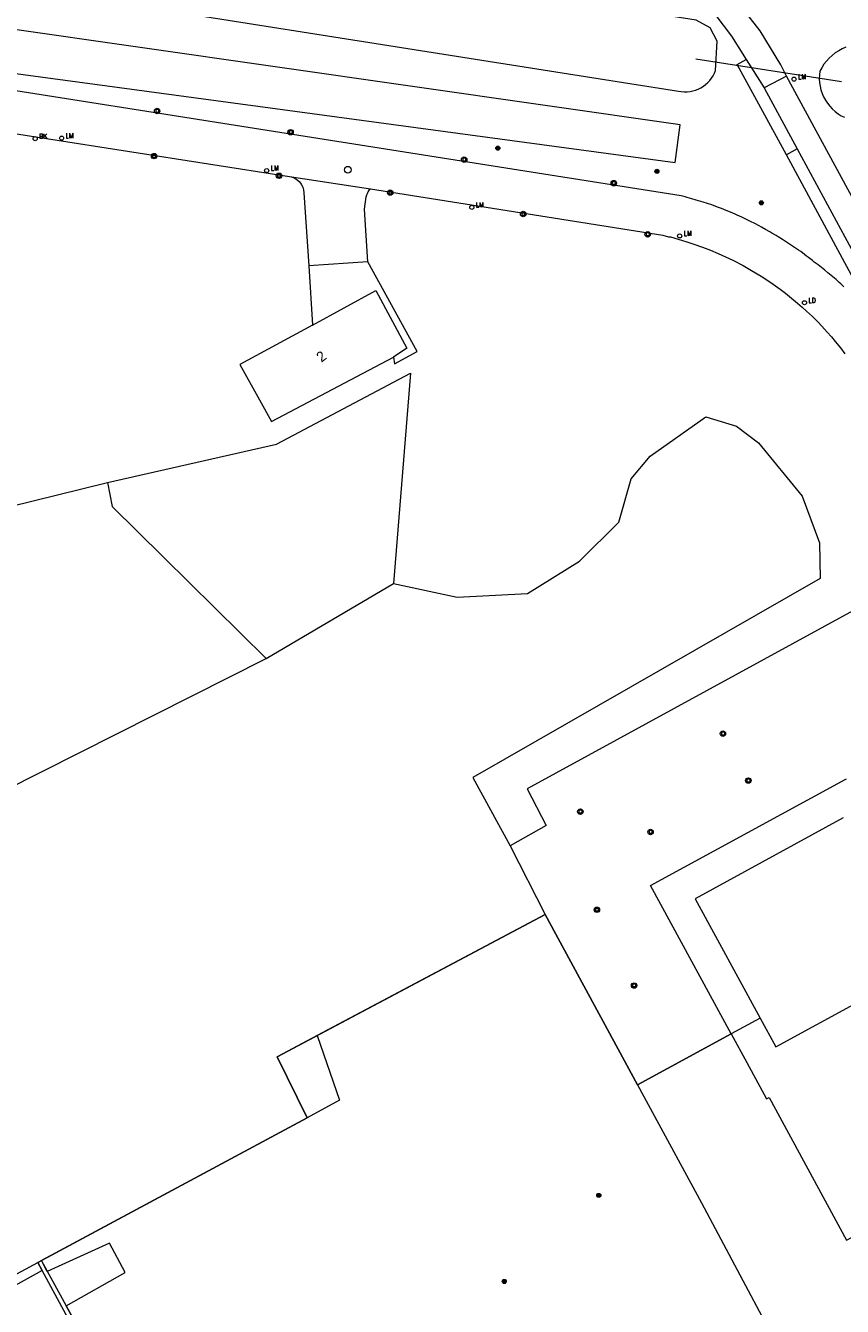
# Model space of a CAD drawing. Header units: metres. Extents: x 138165 to 154469, y 480134 to 494189.
# Tile 50 of 256: x 143178 to 143278, y 484805 to 484961. Entities that reach past the tile are written whole.
import ezdxf

# ---------------------------------------------------------------- set-up
doc = ezdxf.new("R2010")
doc.units = ezdxf.units.M
doc.header["$LTSCALE"] = 0.001
doc.header["$MEASUREMENT"] = 0
for name, color, linetype, lineweight in [('Level 5', 7, 'Continuous', 0), ('TOP-L-duiker', 7, 'Continuous', 0), ('TOP-L-terrein schutting raster hek leuning', 7, 'Continuous', 0), ('TOP-L-topo objecten punt', 7, 'Continuous', 0), ('TOP-L-topo objecten vlak', 7, 'Continuous', 0), ('TOP-T-topo huisnummering naamgeving', 7, 'Continuous', 0)]:
    doc.layers.add(name, color=color, linetype=linetype, lineweight=lineweight)
doc.styles.add('Style-INTL_ISO', font='INTL_ISO.shx')
doc.styles.add('Style-STANDARD', font='STANDARD.shx')

# ---------------------------------------------------------------- blocks, each defined once
blk = doc.blocks.new('24')
at = {"layer": 'TOP-L-topo objecten punt', "color": 7, "linetype": 'Continuous', "lineweight": 0}
for radius in [0.025, 0.0182, 0.0115, 0.005]:
    blk.add_circle((0, 0), radius, dxfattribs=at)
blk = doc.blocks.new('39')
at = {"layer": 'TOP-L-topo objecten punt', "color": 7, "linetype": 'Continuous', "lineweight": 0}
for p, q in [((0.0175, 0.0175), (-0.0175, 0.0175)), ((-0.0175, 0.0175), (-0.0175, -0.0175)), ((0.0175, 0.0175), (0.0175, -0.0175)), ((0.0175, -0.0175), (-0.0175, -0.0175))]:
    blk.add_line(p, q, dxfattribs=at)
blk.add_circle((0, 0), 0.0332, dxfattribs=at)
blk = doc.blocks.new('121')
at = {"layer": 'TOP-L-topo objecten punt', "color": 7, "linetype": 'Continuous', "lineweight": 0}
blk.add_circle((0, 0), 0.025, dxfattribs=at)
at = {"layer": 'TOP-L-topo objecten punt', "color": 7, "linetype": 'Continuous', "lineweight": 0, "style": 'Style-STANDARD'}
blk.add_text('LD', height=0.06, dxfattribs=at).set_placement((0.0483, 0))
blk = doc.blocks.new('*U13')
at = {"layer": 'Level 5', "color": 7, "linetype": 'Continuous', "lineweight": 0}
blk.add_circle((0, 0), 0.0415, dxfattribs=at)
blk = doc.blocks.new('150')
at = {"layer": 'Level 5', "color": 7, "linetype": 'Continuous', "lineweight": 0}
blk.add_blockref('*U13', (0, 0), dxfattribs=at)
blk = doc.blocks.new('72')
at = {"layer": 'TOP-L-topo objecten punt', "color": 7, "linetype": 'Continuous', "lineweight": 0}
blk.add_circle((0, 0), 0.025, dxfattribs=at)
at = {"layer": 'TOP-L-topo objecten punt', "color": 7, "linetype": 'Continuous', "lineweight": 0, "style": 'Style-STANDARD'}
blk.add_text('BK', height=0.06, dxfattribs=at).set_placement((0.0483, 0))
blk = doc.blocks.new('16')
at = {"layer": 'TOP-L-topo objecten punt', "color": 7, "linetype": 'Continuous', "lineweight": 0}
blk.add_circle((0, 0), 0.025, dxfattribs=at)
at = {"layer": 'TOP-L-topo objecten punt', "color": 7, "linetype": 'Continuous', "lineweight": 0, "style": 'Style-STANDARD'}
blk.add_text('LM', height=0.06, dxfattribs=at).set_placement((0.0483, 0))

msp = doc.modelspace()

# ---------------------------------------------------------------- linework, layer by layer
at = {"layer": 'TOP-L-duiker', "flags": 128}
msp.add_lwpolyline([(143259.7, 484956.76), (143277.42, 484954.02)], dxfattribs=at)
at = {"layer": 'TOP-L-terrein schutting raster hek leuning', "flags": 128}
for points in [[(143098.58, 484849.09), (143134.35, 484865.59), (143136.95, 484869.33), (143137.96, 484871.36), (143138.25, 484874.87), (143136.89, 484880.52), (143134.57, 484885.84), (143134.12, 484888.49), (143134.97, 484893.24), (143136.44, 484897.43), (143138.79, 484900.54), (143141.22, 484902.74), (143144.1, 484904.16), (143147.27, 484904.22), (143150.6, 484903.42), (143155.52, 484901.05), (143158.29, 484899.35), (143161.23, 484898.67), (143188.21, 484905.29), (143208.73, 484909.98), (143225.04, 484918.58)], [(143180.27, 484809.56), (143179.74, 484810.54), (143212.45, 484828.13), (143208.8, 484835.52), (143241.38, 484852.83)], [(143264.01, 484838.32), (143252.61, 484832.14), (143241.38, 484852.83)], [(143252.61, 484832.14), (143260.39, 484817.81), (143273.06, 484793.96), (143239.94, 484777.08), (143207.64, 484760.64), (143180.16, 484810.77)], [(143268.61, 484830.6), (143278.02, 484813.26), (143278.11, 484813.31), (143310.02, 484830.57)], [(143160.56, 484799.59), (143160.33, 484800.1), (143179.74, 484810.54)]]:
    msp.add_lwpolyline(points, dxfattribs=at)
at = {"layer": 'TOP-L-topo objecten vlak', "flags": 128}
for points in [[(143270.74, 484954.66), (143270.02, 484956.04), (143267.51, 484960.16), (143264.58, 484964), (143263.48, 484965.36), (143261.15, 484967.84), (143258.56, 484970.06), (143255.76, 484972), (143253.09, 484973.42), (143249.03, 484975.14), (143244.81, 484976.42), (143240.48, 484977.26), (143140.63, 484992.14), (143138.02, 484992.56), (143134.48, 484993.46), (143131.05, 484994.73), (143127.39, 484996.59), (143126.57, 484997.03), (143126.04, 484996.02)], [(143141.9, 484988.88), (143240.08, 484974.48), (143240.26, 484974.46), (143243.94, 484973.79), (143247.54, 484972.74), (143248.22, 484972.5), (143251.09, 484971.29), (143253.83, 484969.79), (143256.39, 484968.01), (143258.75, 484965.97), (143260.88, 484963.7), (143264.06, 484959.51), (143265.82, 484956.71)], [(143162.46, 484967.87), (143257.6, 484952.86), (143257.94, 484952.8), (143258.29, 484952.77), (143258.65, 484952.78), (143259, 484952.82), (143259.34, 484952.89), (143259.68, 484952.98), (143260.01, 484953.11), (143260.32, 484953.27), (143260.62, 484953.45), (143260.9, 484953.66), (143261.17, 484953.9), (143261.4, 484954.16), (143261.62, 484954.43), (143261.81, 484954.73), (143261.98, 484955.04), (143262.11, 484955.37), (143262.29, 484958.91), (143261.43, 484960.56), (143259.73, 484961.46), (143130.88, 484981.71)], [(143277.69, 484929.06), (143277.32, 484929.42), (143277.13, 484929.6), (143276.75, 484929.95), (143276.36, 484930.29), (143275.97, 484930.63), (143275.77, 484930.79), (143275.37, 484931.12), (143275.17, 484931.28), (143274.97, 484931.44), (143274.56, 484931.76), (143274.35, 484931.91), (143274.11, 484932.09), (143273.87, 484932.28), (143273.4, 484932.64), (143273.17, 484932.82), (143272.93, 484933), (143272.45, 484933.35), (143272.2, 484933.52), (143271.96, 484933.69), (143271.47, 484934.03), (143270.98, 484934.36), (143270.48, 484934.68), (143270.23, 484934.84), (143269.73, 484935.15), (143269.47, 484935.31), (143268.96, 484935.61), (143268.71, 484935.76), (143268.19, 484936.05), (143267.67, 484936.33), (143267.41, 484936.47), (143266.88, 484936.75), (143266.35, 484937.02), (143266.09, 484937.15), (143265.55, 484937.41), (143265.28, 484937.53), (143264.74, 484937.78), (143264.47, 484937.9), (143263.93, 484938.13), (143263.38, 484938.36), (143262.83, 484938.58), (143262.45, 484938.73), (143261.92, 484938.92), (143261.65, 484939.02), (143261.11, 484939.2), (143260.58, 484939.38), (143260.31, 484939.46), (143259.76, 484939.62), (143259.22, 484939.78), (143258.67, 484939.93), (143258.4, 484940), (143257.94, 484940.12), (143119.77, 484961.91)], [(143174.92, 484955.29), (143257.21, 484944.2), (143257.8, 484948.75), (143175.78, 484960.49), (143175.58, 484959.14)], [(143277.95, 484958.18), (143277.5, 484957.99), (143277.07, 484957.76), (143276.65, 484957.5), (143276.27, 484957.2), (143275.9, 484956.86), (143275.57, 484956.5), (143275.27, 484956.11), (143275.01, 484955.7), (143274.78, 484955.27), (143274.73, 484954.82), (143274.71, 484954.36), (143274.74, 484953.91), (143274.8, 484953.45), (143274.91, 484953.01), (143275.05, 484952.58), (143275.23, 484952.16), (143275.45, 484951.76), (143275.7, 484951.38), (143275.98, 484951.02), (143276.29, 484950.69), (143276.63, 484950.38), (143277, 484950.11), (143277.39, 484949.87), (143277.79, 484949.67)], [(143270.71, 484945.11), (143264.74, 484956.1), (143265.82, 484956.71)], [(143265.82, 484956.71), (143268, 484953.24)], [(143270.74, 484954.66), (143268, 484953.24)], [(143287.7, 484923.42), (143270.74, 484954.66)], [(143268, 484953.24), (143272.03, 484945.86)], [(143170.88, 484948.62), (143210.33, 484942.5)], [(143272.03, 484945.86), (143270.71, 484945.11)], [(143272.03, 484945.86), (143284.68, 484922.53), (143298.6, 484896.94), (143298.75, 484896.61)], [(143283.25, 484921.95), (143270.71, 484945.11)], [(143210.33, 484942.5), (143210.68, 484942.4), (143210.98, 484942.26), (143211.26, 484942.07), (143211.49, 484941.87), (143211.64, 484941.69), (143211.78, 484941.47), (143211.92, 484941.18), (143212.02, 484940.85), (143212.07, 484940.51), (143212.65, 484931.63)], [(143210.33, 484942.5), (143220.16, 484940.98)], [(143219.83, 484932.1), (143219.42, 484938.5), (143219.65, 484940), (143219.68, 484940.12), (143219.72, 484940.24), (143219.76, 484940.35), (143219.78, 484940.41), (143219.84, 484940.52), (143219.9, 484940.63), (143219.96, 484940.74), (143220.04, 484940.84), (143220.08, 484940.89), (143220.16, 484940.98)], [(143220.16, 484940.98), (143255.69, 484935.34), (143256.39, 484935.16), (143256.63, 484935.13), (143257.55, 484934.87), (143258.61, 484934.56), (143259.47, 484934.27), (143260.52, 484933.9), (143261.49, 484933.53), (143262.41, 484933.14), (143263.3, 484932.74), (143264.22, 484932.3), (143265.46, 484931.66), (143266.49, 484931.08), (143267.65, 484930.37), (143268.84, 484929.59), (143269.94, 484928.8), (143270.6, 484928.3), (143271.35, 484927.71), (143272.06, 484927.11), (143272.62, 484926.62), (143273.17, 484926.12), (143273.87, 484925.46), (143274.52, 484924.81), (143275.03, 484924.28), (143275.67, 484923.58), (143276.18, 484923.01), (143276.66, 484922.43), (143277.28, 484921.66), (143277.83, 484920.94)], [(143219.83, 484932.1), (143212.65, 484931.63)], [(143212.65, 484931.63), (143213.13, 484924.42)], [(143222.98, 484920.55), (143223.08, 484919.71), (143225.84, 484921.23), (143219.83, 484932.1)], [(143213.13, 484924.42), (143220.81, 484928.63), (143224.6, 484921.61), (143222.98, 484920.55)], [(143213.13, 484924.42), (143204.27, 484919.64), (143206.66, 484915.34), (143208.13, 484912.7), (143222.98, 484920.55)], [(143188.21, 484905.29), (143208.73, 484909.98), (143225.04, 484918.58), (143222.95, 484893.03)], [(143222.95, 484893.03), (143230.71, 484891.36), (143239.23, 484891.81), (143245.58, 484895.76), (143250.35, 484900.49), (143251.86, 484905.74), (143254.15, 484908.5), (143260.94, 484913.3), (143264.64, 484912.14), (143267.33, 484910.14), (143272.62, 484903.65), (143274.72, 484897.96), (143274.8, 484893.66), (143232.62, 484869.48), (143237.15, 484861.17)], [(143098.58, 484849.09), (143134.35, 484865.59), (143136.95, 484869.33), (143137.96, 484871.36), (143138.25, 484874.87), (143136.89, 484880.52), (143134.57, 484885.84), (143134.12, 484888.49), (143134.97, 484893.24), (143136.44, 484897.43), (143138.79, 484900.54), (143141.22, 484902.74), (143144.1, 484904.16), (143147.27, 484904.22), (143150.6, 484903.42), (143155.52, 484901.05), (143158.29, 484899.35), (143161.23, 484898.67), (143188.21, 484905.29)], [(143188.21, 484905.29), (143188.77, 484902.39), (143207.49, 484883.93)], [(143289.33, 484889.81), (143287.03, 484894.03), (143278.87, 484889.76), (143239.21, 484868.07), (143241.52, 484863.65), (143237.15, 484861.17)], [(143207.49, 484883.93), (143222.95, 484893.03)], [(143173.75, 484805.95), (143153.25, 484816.27), (143147.37, 484823.21), (143143.54, 484827.72), (143137.94, 484835.66), (143136.52, 484845.9), (143139.41, 484849.62), (143207.49, 484883.93)], [(143264.01, 484838.32), (143254.2, 484856.34), (143277.84, 484869.22), (143278.01, 484869.31)], [(143277.63, 484864.55), (143259.62, 484854.74), (143267.53, 484840.23)], [(143237.15, 484861.17), (143241.38, 484852.83)], [(143241.38, 484852.83), (143213.69, 484838.11)], [(143241.38, 484852.83), (143252.61, 484832.14)], [(143267.53, 484840.23), (143269.43, 484836.74), (143279.83, 484842.41), (143282.23, 484838.01), (143282.81, 484836.94), (143292.2, 484834.17), (143297.67, 484837.15), (143302.14, 484828.93), (143308.9, 484832.61)], [(143267.53, 484840.23), (143264.01, 484838.32)], [(143213.69, 484838.11), (143208.8, 484835.52), (143212.45, 484828.13)], [(143213.69, 484838.11), (143216.4, 484830.26), (143212.45, 484828.13)], [(143252.61, 484832.14), (143264.01, 484838.32)], [(143264.01, 484838.32), (143265.92, 484834.83), (143268.31, 484830.43), (143268.61, 484830.6), (143278.02, 484813.26), (143278.11, 484813.31)], [(143252.61, 484832.14), (143260.39, 484817.81), (143273.06, 484793.96), (143239.94, 484777.08), (143207.64, 484760.64), (143183.17, 484805.27), (143190.33, 484809.31), (143188.43, 484812.88), (143180.88, 484809.46), (143180.16, 484810.77)], [(143212.45, 484828.13), (143180.16, 484810.77)], [(143180.16, 484810.77), (143179.74, 484810.54), (143180.27, 484809.56)], [(143180.27, 484809.56), (143173.75, 484805.95)], [(143207.03, 484759.21), (143206.15, 484759.76), (143206.12, 484759.82), (143199.87, 484773.36), (143180.27, 484809.56)]]:
    msp.add_lwpolyline(points, dxfattribs=at)

# ---------------------------------------------------------------- block references
at = {"layer": 'TOP-L-topo objecten punt', "xscale": 10, "yscale": 10, "zscale": 10}
for name, p in [('16', (143271.65, 484954.31)), ('39', (143194.23, 484950.43)), ('72', (143179.41, 484947.08)), ('16', (143182.62, 484947.14)), ('39', (143210.45, 484947.86)), ('24', (143235.64, 484945.92)), ('39', (143193.86, 484944.96)), ('16', (143207.55, 484943.2)), ('39', (143231.55, 484944.53)), ('39', (143209.05, 484942.57)), ('150', (143217.41, 484943.3)), ('24', (143254.98, 484943.11)), ('39', (143222.56, 484940.51)), ('39', (143249.73, 484941.67)), ('16', (143232.48, 484938.74)), ('24', (143267.68, 484939.28)), ('39', (143238.72, 484937.92)), ('39', (143253.86, 484935.46)), ('16', (143257.74, 484935.26)), ('121', (143272.91, 484927.14)), ('39', (143263, 484874.79)), ('39', (143266.09, 484869.09)), ('39', (143245.67, 484865.31)), ('39', (143254.2, 484862.85)), ('39', (143247.68, 484853.39)), ('39', (143252.2, 484844.19)), ('24', (143247.91, 484818.69)), ('24', (143236.42, 484808.24))]:
    msp.add_blockref(name, p, dxfattribs=at)

# ---------------------------------------------------------------- texts
at = {"layer": 'TOP-T-topo huisnummering naamgeving', "style": 'Style-INTL_ISO'}
msp.add_text('2', height=1.25, rotation=37.9, dxfattribs=at).set_placement((143214.2, 484919.84))

doc.saveas('drawing.dxf')
